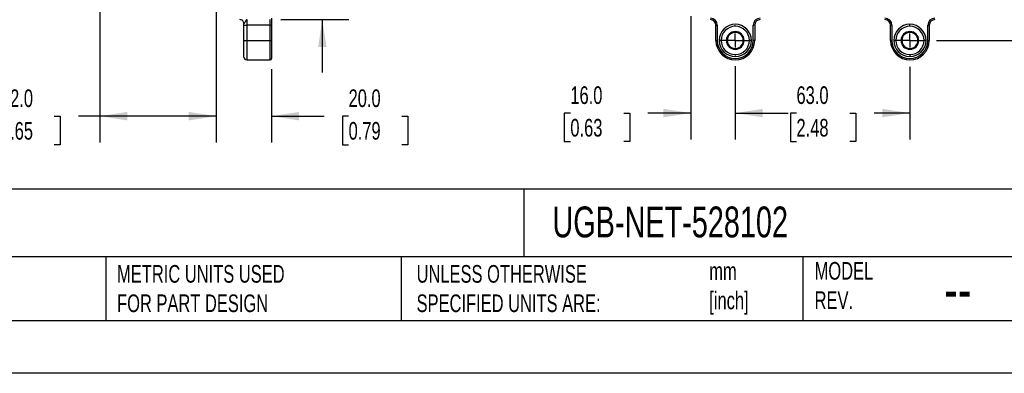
# Model space of a CAD drawing. Header units: millimetres. Extents: x 0 to 838, y 0 to 648.
# Tile 24 of 59: x 285 to 641, y 0 to 127. Entities that reach past the tile are written whole.
import ezdxf

# ---------------------------------------------------------------- set-up
doc = ezdxf.new("R2010")
doc.units = ezdxf.units.MM
doc.header["$LTSCALE"] = 3
doc.linetypes.add('CENTERX2', pattern=[20.32, 12.7, -2.54, 2.54, -2.54])
doc.layers.add('CENTER', color=40, linetype='CENTERX2')
doc.layers.add('DIMENSIONS', color=140, linetype='Continuous', lineweight=25)
doc.layers.add('TEXT', color=140, linetype='Continuous', lineweight=25)
doc.styles.add('SLDTEXTSTYLE0', font='TXT', dxfattribs={"width": 0.7})
doc.dimstyles.new('SLDDIMSTYLE0', dxfattribs={"dimtxt": 6.474023, "dimasz": 9.906, "dimexe": 0, "dimexo": 0.0625, "dimgap": 1.618506, "dimtad": 0, "dimtih": 1, "dimtoh": 1, "dimdec": 1, "dimrnd": 1e-09, "dimzin": 4, "dimdsep": 46, "dimtxsty": 'SLDTEXTSTYLE0', "dimsah": 1, "dimcen": 0.09, "dimadec": 0, "dimazin": 1, "dimtfac": 1, "dimtdec": 1, "dimtofl": 0, "dimtmove": 0, "dimatfit": 3, "dimfxl": 0, "dimfrac": 2, "dimtolj": 1, "dimtzin": 12, "dimarcsym": 0})
doc.dimstyles.new('SLDDIMSTYLE1', dxfattribs={"dimtxt": 6.474023, "dimasz": 9.906, "dimexe": 0, "dimexo": 0.0625, "dimgap": 1.618506, "dimtad": 0, "dimtih": 1, "dimtoh": 1, "dimdec": 1, "dimrnd": 1e-09, "dimzin": 4, "dimdsep": 46, "dimtxsty": 'SLDTEXTSTYLE0', "dimsah": 1, "dimcen": 0.09, "dimadec": 0, "dimazin": 1, "dimtfac": 1, "dimtdec": 1, "dimtmove": 0, "dimatfit": 0, "dimfxl": 0, "dimfrac": 2, "dimtolj": 1, "dimtzin": 12, "dimarcsym": 0})
doc.dimstyles.new('SLDDIMSTYLE2', dxfattribs={"dimtxt": 6.474023, "dimasz": 9.906, "dimexe": 0, "dimexo": 0.0625, "dimgap": 1.618506, "dimtad": 0, "dimtih": 1, "dimtoh": 1, "dimdec": 1, "dimrnd": 1e-09, "dimzin": 12, "dimdsep": 46, "dimtxsty": 'SLDTEXTSTYLE0', "dimsah": 1, "dimcen": 0.09, "dimadec": 0, "dimazin": 3, "dimtfac": 1, "dimtdec": 1, "dimtofl": 0, "dimtmove": 0, "dimatfit": 3, "dimfxl": 0, "dimfrac": 2, "dimtolj": 1, "dimtzin": 12, "dimarcsym": 0})

# ---------------------------------------------------------------- blocks, each defined once
blk = doc.blocks.new('_D_12')
at = {"layer": 'DIMENSIONS'}
for p, q in [((356.31, 140.75), (356.31, 83.1)), ((376.31, 109.59), (376.31, 83.1)), ((356.31, 92.62), (337.26, 92.62)), ((376.31, 92.62), (395.29, 92.62)), ((404.07, 92.62), (401.89, 92.62)), ((401.89, 92.62), (401.89, 82.33)), ((423.31, 92.62), (425.48, 92.62)), ((425.48, 92.62), (425.48, 82.33)), ((401.89, 82.33), (404.07, 82.33)), ((425.48, 82.33), (423.31, 82.33))]:
    blk.add_line(p, q, dxfattribs=at)
for points in [[(356.31, 92.62), (346.41, 94.15), (346.41, 91.1)], [(376.31, 92.62), (386.22, 91.1), (386.22, 94.15)]]:
    blk.add_solid(points, dxfattribs=at)
at = {"layer": 'DIMENSIONS', "char_height": 6.35, "attachment_point": 1, "style": 'SLDTEXTSTYLE0'}
for s, insert in [('20.0', (404.07, 102.26)), ('0.79', (404.07, 90.52))]:
    blk.add_mtext(s, dxfattribs=dict(at, insert=insert))
blk = doc.blocks.new('_D_13')
at = {"layer": 'DIMENSIONS'}
for p, q in [((356.31, 140.75), (356.31, 83.1)), ((314.31, 134.09), (314.31, 83.1)), ((278.66, 92.62), (276.48, 92.62)), ((276.48, 92.62), (276.48, 82.33)), ((297.89, 92.62), (300.07, 92.62)), ((300.07, 92.62), (300.07, 82.33)), ((314.31, 92.62), (306.67, 92.62)), ((356.31, 92.62), (314.31, 92.62)), ((276.48, 82.33), (278.66, 82.33)), ((300.07, 82.33), (297.89, 82.33))]:
    blk.add_line(p, q, dxfattribs=at)
for points in [[(314.31, 92.62), (324.22, 91.1), (324.22, 94.15)], [(356.31, 92.62), (346.41, 94.15), (346.41, 91.1)]]:
    blk.add_solid(points, dxfattribs=at)
at = {"layer": 'DIMENSIONS', "char_height": 6.35, "attachment_point": 1, "style": 'SLDTEXTSTYLE0'}
for s, insert in [('42.0', (278.66, 102.26)), ('1.65', (278.66, 90.52))]:
    blk.add_mtext(s, dxfattribs=dict(at, insert=insert))
blk = doc.blocks.new('_D_14')
at = {"layer": 'DIMENSIONS'}
for p, q in [((394.6, 156.4), (394.6, 175.45)), ((371.96, 156.4), (404.13, 156.4)), ((384.98, 142.58), (382.81, 142.58)), ((382.81, 142.58), (382.81, 132.29)), ((404.22, 142.58), (406.4, 142.58)), ((406.4, 142.58), (406.4, 132.29)), ((382.81, 132.29), (384.98, 132.29)), ((406.4, 132.29), (404.22, 132.29)), ((379.62, 127.4), (404.13, 127.4)), ((394.6, 127.4), (394.6, 108.35))]:
    blk.add_line(p, q, dxfattribs=at)
for points in [[(394.6, 156.4), (396.13, 166.31), (393.08, 166.31)], [(394.6, 127.4), (393.08, 117.5), (396.13, 117.5)]]:
    blk.add_solid(points, dxfattribs=at)
at = {"layer": 'DIMENSIONS', "char_height": 6.35, "attachment_point": 1, "style": 'SLDTEXTSTYLE0'}
for s, insert in [('29.0', (384.98, 152.21)), ('1.14', (384.98, 140.47))]:
    blk.add_mtext(s, dxfattribs=dict(at, insert=insert))
blk = doc.blocks.new('_D_23')
at = {"layer": 'DIMENSIONS'}
for p, q in [((621.33, 287.4), (666.2, 287.4)), ((656.68, 287.4), (656.68, 227.03)), ((647.06, 215.29), (644.89, 215.29)), ((644.89, 215.29), (644.89, 205)), ((666.3, 215.29), (668.47, 215.29)), ((668.47, 215.29), (668.47, 205)), ((644.89, 205), (647.06, 205)), ((656.68, 119.9), (656.68, 203.55)), ((668.47, 205), (666.3, 205)), ((616.13, 119.9), (666.2, 119.9))]:
    blk.add_line(p, q, dxfattribs=at)
for points in [[(656.68, 287.4), (655.16, 277.5), (658.2, 277.5)], [(656.68, 119.9), (658.2, 129.81), (655.16, 129.81)]]:
    blk.add_solid(points, dxfattribs=at)
at = {"layer": 'DIMENSIONS', "char_height": 6.35, "attachment_point": 1, "style": 'SLDTEXTSTYLE0'}
for s, insert in [('167.5', (644.37, 224.92)), ('6.59', (647.06, 213.19))]:
    blk.add_mtext(s, dxfattribs=dict(at, insert=insert))
blk = doc.blocks.new('_D_24')
at = {"layer": 'DIMENSIONS'}
for p, q in [((543.58, 110.65), (543.58, 84.21)), ((606.58, 110.36), (606.58, 84.21)), ((543.58, 93.73), (556.89, 93.73)), ((565.66, 93.73), (563.49, 93.73)), ((563.49, 93.73), (563.49, 83.44)), ((584.9, 93.73), (587.07, 93.73)), ((587.07, 93.73), (587.07, 83.44)), ((606.58, 93.73), (593.67, 93.73)), ((563.49, 83.44), (565.66, 83.44)), ((587.07, 83.44), (584.9, 83.44))]:
    blk.add_line(p, q, dxfattribs=at)
for points in [[(543.58, 93.73), (553.49, 92.21), (553.49, 95.26)], [(606.58, 93.73), (596.68, 95.26), (596.68, 92.21)]]:
    blk.add_solid(points, dxfattribs=at)
at = {"layer": 'DIMENSIONS', "char_height": 6.35, "attachment_point": 1, "style": 'SLDTEXTSTYLE0'}
for s, insert in [('63.0', (565.66, 103.37)), ('2.48', (565.66, 91.63))]:
    blk.add_mtext(s, dxfattribs=dict(at, insert=insert))
blk = doc.blocks.new('_D_25')
at = {"layer": 'DIMENSIONS'}
for p, q in [((527.58, 128.59), (527.58, 84.21)), ((543.58, 110.65), (543.58, 84.21)), ((484.08, 93.73), (481.9, 93.73)), ((481.9, 93.73), (481.9, 83.44)), ((503.32, 93.73), (505.49, 93.73)), ((505.49, 93.73), (505.49, 83.44)), ((527.58, 93.73), (512.09, 93.73)), ((543.58, 93.73), (562.63, 93.73)), ((481.9, 83.44), (484.08, 83.44)), ((505.49, 83.44), (503.32, 83.44))]:
    blk.add_line(p, q, dxfattribs=at)
for points in [[(527.58, 93.73), (517.68, 95.26), (517.68, 92.21)], [(543.58, 93.73), (553.49, 92.21), (553.49, 95.26)]]:
    blk.add_solid(points, dxfattribs=at)
at = {"layer": 'DIMENSIONS', "char_height": 6.35, "attachment_point": 1, "style": 'SLDTEXTSTYLE0'}
for s, insert in [('16.0', (484.08, 103.37)), ('0.63', (484.08, 91.63))]:
    blk.add_mtext(s, dxfattribs=dict(at, insert=insert))
blk = doc.blocks.new('SW_CENTERMARKSYMBOL_18')
at = {"layer": 'CENTER', "color": 0}
for p, q in [((0, 5.08), (0, 5.44)), ((-5.08, 0), (-5.44, 0)), ((0, 0), (-2.54, 0)), ((0, 0), (0, 2.54)), ((0, 0), (0, -2.54)), ((0, 0), (2.54, 0)), ((5.08, 0), (5.44, 0)), ((0, -5.08), (0, -5.44))]:
    blk.add_line(p, q, dxfattribs=at)
blk = doc.blocks.new('SW_CENTERMARKSYMBOL_19')
at = {"layer": 'CENTER', "color": 0}
for p, q in [((0, 5.08), (0, 5.73)), ((-5.08, 0), (-5.73, 0)), ((0, 0), (-2.54, 0)), ((0, 0), (0, 2.54)), ((0, 0), (0, -2.54)), ((0, 0), (2.54, 0)), ((5.08, 0), (5.73, 0)), ((0, -5.08), (0, -5.73))]:
    blk.add_line(p, q, dxfattribs=at)

msp = doc.modelspace()

# ---------------------------------------------------------------- linework, layer by layer
for p, q in [((376.312387, 127.902492), (376.312387, 125.402494)), ((366.312387, 125.402494), (366.312387, 125.902495)), ((366.312387, 125.402494), (367.312387, 125.402494)), ((366.312387, 119.902491), (366.312387, 125.402494)), ((367.312387, 127.402491), (367.312387, 125.402494)), ((375.812387, 125.402494), (367.312387, 125.402494)), ((367.312387, 125.402494), (367.312387, 119.902491)), ((375.812387, 125.402494), (375.812387, 127.402491)), ((375.812387, 125.402494), (376.312387, 125.402494)), ((375.812387, 119.902491), (375.812387, 125.402494)), ((376.312387, 125.402494), (376.312387, 119.902491)), ((536.58224, 125.402492), (537.08224, 125.402492)), ((536.58224, 119.902492), (536.58224, 125.402492)), ((537.08224, 125.402492), (537.08224, 119.902492)), ((550.08224, 119.902492), (550.08224, 125.402492)), ((550.58224, 125.402492), (550.08224, 125.402492)), ((550.58224, 125.402492), (550.58224, 119.902492)), ((599.58224, 119.902492), (599.58224, 125.402492)), ((600.08224, 125.402492), (599.58224, 125.402492)), ((600.08224, 125.402492), (600.08224, 119.902492)), ((613.08224, 119.902492), (613.08224, 125.402492)), ((613.08224, 125.402492), (613.58224, 125.402492)), ((613.58224, 125.402492), (613.58224, 119.902492)), ((366.312387, 113.902493), (366.312387, 119.902491)), ((366.312387, 119.902491), (367.312387, 119.902491)), ((367.312387, 119.902491), (375.812387, 119.902491)), ((367.312387, 119.902491), (367.312387, 112.902491)), ((375.812387, 119.902491), (376.312387, 119.902491)), ((375.812387, 112.902491), (375.812387, 119.902491)), ((376.312387, 119.902491), (376.312387, 113.402485)), ((536.58224, 119.902492), (537.08224, 119.902492)), ((537.768027, 119.902492), (538.475134, 119.902492)), ((540.389347, 119.902492), (538.475134, 119.902492)), ((540.68224, 119.902492), (540.389347, 119.902492)), ((546.48224, 119.902492), (546.775134, 119.902492)), ((546.775134, 119.902492), (548.689347, 119.902492)), ((549.396454, 119.902492), (548.689347, 119.902492)), ((550.58224, 119.902492), (550.08224, 119.902492)), ((600.08224, 119.902492), (599.58224, 119.902492)), ((600.768027, 119.902492), (601.475134, 119.902492)), ((603.389347, 119.902492), (601.475134, 119.902492)), ((603.68224, 119.902492), (603.389347, 119.902492)), ((609.48224, 119.902492), (609.775134, 119.902492)), ((609.775134, 119.902492), (611.689347, 119.902492)), ((612.396454, 119.902492), (611.689347, 119.902492)), ((613.08224, 119.902492), (613.58224, 119.902492)), ((367.312387, 112.902491), (375.812387, 112.902491))]:
    msp.add_line(p, q)
at = {"color": 7, "linetype": 'Continuous'}
msp.add_line((838.207411, 0.008022), (0.007411, 0.008022), dxfattribs=at)
for centre, radius, start, end in [((534.58224, 125.402492), 2.5, 0, 90), ((552.58224, 125.402492), 2.5, 90, 180), ((597.58224, 125.402492), 2.5, 0, 90), ((615.58224, 125.402492), 2.5, 90, 180), ((364.812389, 125.902493), 1.499998, 0.00010186, 90.00011159), ((534.58224, 125.402492), 2, 0, 90), ((543.58224, 119.902492), 5.814214, 0, 180), ((543.58224, 119.902492), 5.107107, 0, 180), ((552.58224, 125.402492), 2, 90, 180), ((597.58224, 125.402492), 2, 0, 90), ((606.58224, 119.902492), 5.814214, 0, 180), ((606.58224, 119.902492), 5.107107, 0, 180), ((615.58224, 125.402492), 2, 90, 180), ((543.58224, 119.902492), 3.192893, 0, 180), ((543.58224, 119.902492), 2.9, 0, 180), ((606.58224, 119.902492), 3.192893, 0, 180), ((606.58224, 119.902492), 2.9, 0, 180), ((543.58224, 119.902492), 7, 180, 0), ((543.58224, 119.902492), 6.5, 180, 0), ((543.58224, 119.902492), 5.814214, 180, 0), ((543.58224, 119.902492), 5.107107, 180, 0), ((543.58224, 119.902492), 3.192893, 180, 0), ((543.58224, 119.902492), 2.9, 180, 0), ((606.58224, 119.902492), 7, 180, 0), ((606.58224, 119.902492), 6.5, 180, 0), ((606.58224, 119.902492), 5.814214, 180, 0), ((606.58224, 119.902492), 5.107107, 180, 0), ((606.58224, 119.902492), 3.192893, 180, 0), ((606.58224, 119.902492), 2.9, 180, 0), ((367.312393, 113.902497), 1.000006, 180.000212, 269.99962792), ((375.812383, 113.402495), 0.500004, 270.00040982, 359.99884312)]:
    msp.add_arc(centre, radius, start, end)
msp.add_open_spline([(367.215727, 127.322747), (367.179844, 127.295636), (367.009557, 127.166975), (366.873379, 126.742124), (366.636071, 126.342209), (366.398692, 126.076729), (366.335541, 125.949239), (366.312387, 125.902495)], degree=3, knots=[0, 0, 0, 0, 0.07896950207, 0.37476992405, 0.74863464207, 0.90783771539, 1, 1, 1, 1])
at = {"layer": 'TEXT'}
for p, q in [((819.15, 66.378323), (19.05, 66.378323)), ((467.276686, 66.378323), (467.276686, 41.91)), ((819.15, 41.91), (19.05, 41.91)), ((316.452621, 41.91), (316.452621, 19.05)), ((422.993444, 41.91), (422.993444, 19.05)), ((567.902003, 41.91), (567.902003, 19.05)), ((19.05, 19.05), (819.15, 19.05))]:
    msp.add_line(p, q, dxfattribs=at)

# ---------------------------------------------------------------- block references
at = {"layer": 'CENTER'}
for name, p in [('SW_CENTERMARKSYMBOL_18', (543.58224, 119.902492)), ('SW_CENTERMARKSYMBOL_19', (606.58224, 119.902492))]:
    msp.add_blockref(name, p, dxfattribs=at)

# ---------------------------------------------------------------- texts
at = {"layer": 'DIMENSIONS', "insert": (240.117547, 124.218468), "char_height": 6.35, "attachment_point": 1, "style": 'SLDTEXTSTYLE0'}
msp.add_mtext('PUSH BUTTON', dxfattribs=at)
at = {"layer": 'TEXT', "attachment_point": 1, "style": 'SLDTEXTSTYLE0'}
for s, insert, char_height in [('UGB-NET-528102', (477.623166, 60.07033), 11.1125), ("PART DIMENSIONS MAY DIFFER SLIGHTLY ^JDUE TO MANUFACTURER'S VARIANCES", (131.737604, 38.989715), 6.35), ('METRIC UNITS USED ^JFOR PART DESIGN', (320.560816, 38.989715), 6.35), ('UNLESS OTHERWISE ^JSPECIFIED UNITS ARE:', (428.607386, 38.989716), 6.35), ('MODEL ^JREV.', (572.201022, 40.091982), 6.35), ('mm^J[inch]', (534.191437, 39.987432), 6.35), ('--', (618.893814, 38.202786), 15.875)]:
    msp.add_mtext(s, dxfattribs=dict(at, insert=insert, char_height=char_height))

# ---------------------------------------------------------------- dimensions: what is measured, and where the dimension line sits
at = {"layer": 'DIMENSIONS'}
for base, p1, p2, angle, dimstyle, picture, middle in [((656.679239, 119.902492), (617.52224, 287.402492), (612.315134, 119.902492), 90, 'SLDDIMSTYLE2', '_D_23', (656.679239, 215.290078)), ((394.603178, 156.402492), (375.812387, 127.402492), (368.152387, 156.402492), 90, 'SLDDIMSTYLE1', '_D_14', (394.603178, 142.577827)), ((314.312387, 92.623547), (356.312387, 144.562492), (314.312387, 137.902492), 0, 'SLDDIMSTYLE0', '_D_13', (288.274585, 92.623547)), ((376.312387, 92.623547), (356.312387, 144.562492), (376.312387, 113.402492), 0, 'SLDDIMSTYLE1', '_D_12', (413.686447, 92.623547)), ((543.58224, 93.733457), (606.58224, 114.169599), (543.58224, 114.462492), 0, 'SLDDIMSTYLE0', '_D_24', (575.280973, 93.733457))]:
    dim = msp.add_linear_dim(base=base, p1=p1, p2=p2, angle=angle, dimstyle=dimstyle, dxfattribs=at)
    dim.commit()
    dim.dimension.update_dxf_attribs({"geometry": picture, "text_midpoint": middle, "dimtype": 160})
dim = msp.add_linear_dim(base=(527.58224, 93.733457), p1=(543.58224, 114.462492), p2=(527.58224, 132.402492), dimstyle='SLDDIMSTYLE1', dxfattribs=at)
dim.commit()
dim.dimension.update_dxf_attribs({"geometry": '_D_25', "text_midpoint": (493.696748, 93.733457), "dimtype": 160})

doc.saveas('drawing.dxf')
